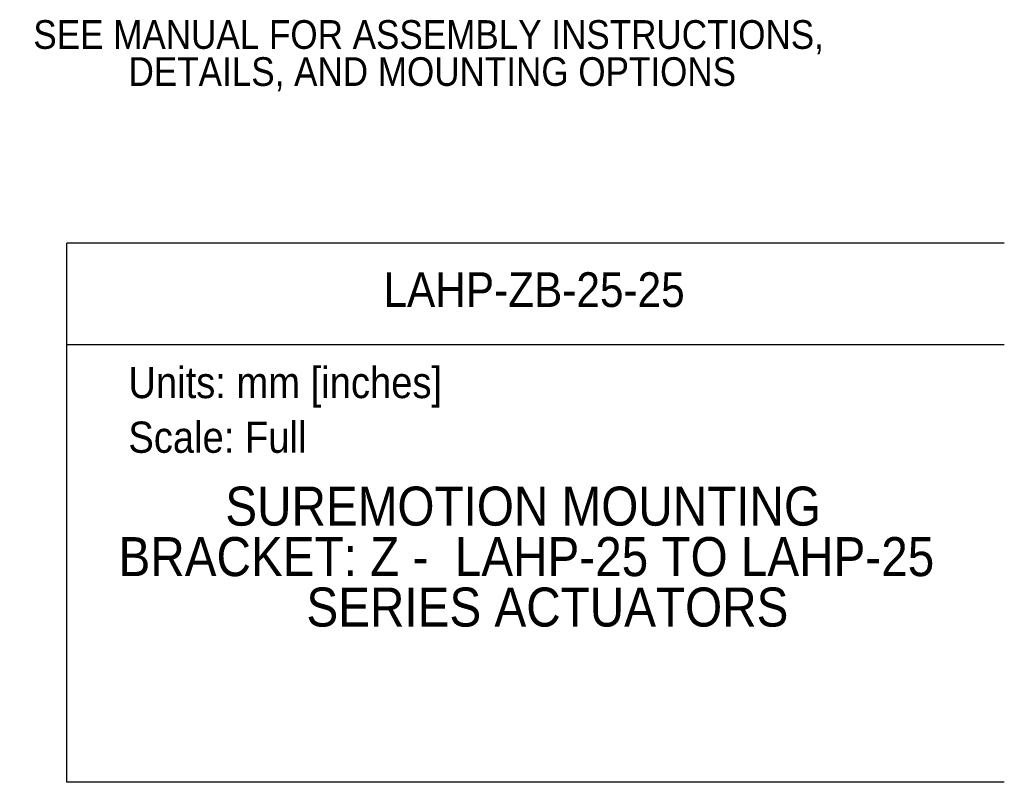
# Model space of a CAD drawing. Header units: millimetres. Extents: x 10 to 432, y 0 to 263.
# Tile 2 of 4: x 312 to 432, y 0 to 93. Entities that reach past the tile are written whole.
import ezdxf
from ezdxf.enums import TextEntityAlignment as Align

# ---------------------------------------------------------------- set-up
doc = ezdxf.new("R2010")
doc.units = ezdxf.units.MM
doc.linetypes.add('SLD-Solid', pattern=[0])
doc.layers.add('SLD-DEFPOINTS', color=7, linetype='Continuous', plot=False)
doc.layers.add('TEXT', color=140, linetype='SLD-Solid', lineweight=25)
doc.layers.get('SLD-DEFPOINTS').off()
doc.styles.add('SLDTEXTSTYLE0', font='GOTHIC.TTF', dxfattribs={"width": 0.913})

# ---------------------------------------------------------------- blocks, each defined once
blk = doc.blocks.new('SW_NOTE_0')
at = {"layer": 'TEXT', "color": 0, "insert": (0, 4.87), "char_height": 3.81, "attachment_point": 1, "style": 'SLDTEXTSTYLE0'}
blk.add_mtext('Units: mm [inches]', dxfattribs=at)
blk = doc.blocks.new('SW_NOTE_0_1')
at = {"layer": 'TEXT', "color": 0, "insert": (0, 4.87), "char_height": 3.81, "attachment_point": 1, "style": 'SLDTEXTSTYLE0'}
blk.add_mtext('Scale: Full', dxfattribs=at)
blk = doc.blocks.new('Block1')
at = {"color": 140, "linetype": 'SLD-Solid', "lineweight": 18}
blk.add_line((431.8, 0), (431.8, 65.76), dxfattribs=at)
at = {"layer": 'TEXT'}
for p, q in [((431.8, 65.76), (317.5, 65.76)), ((317.5, 0), (317.5, 65.76)), ((317.5, 53.39), (431.8, 53.39)), ((431.8, 0), (317.5, 0))]:
    blk.add_line(p, q, dxfattribs=at)
at = {"layer": 'TEXT', "color": 140}
for name, p in [('SW_NOTE_0', (324.99, 45.8)), ('SW_NOTE_0_1', (324.99, 39.13))]:
    blk.add_blockref(name, p, dxfattribs=at)
at = {"layer": 'TEXT', "color": 140, "style": 'SLDTEXTSTYLE0', "width": 0.913}
for tag, height, p in [('AUTOATTR0', 4.23, (356.09, 56.71)), ('AUTOATTR1_0', 4.76, (336.81, 29.88)), ('AUTOATTR1_1', 4.76, (323.79, 23.72)), ('AUTOATTR1_2', 4.76, (346.7, 17.57))]:
    blk.add_attdef(tag, text='', height=height, dxfattribs=at).set_placement(p, align=Align.BOTTOM_LEFT)
blk = doc.blocks.new('SW_NOTE_0_5')
at = {"layer": 'TEXT', "color": 0, "char_height": 3.5, "attachment_point": 2, "style": 'SLDTEXTSTYLE0'}
for s, insert in [('SEE MANUAL FOR ASSEMBLY INSTRUCTIONS,', (47.36, 4.47)), ('DETAILS, AND MOUNTING OPTIONS', (47.81, -0.05))]:
    blk.add_mtext(s, dxfattribs=dict(at, insert=insert))

msp = doc.modelspace()

# ---------------------------------------------------------------- block references
at = {"layer": 'SLD-DEFPOINTS'}
msp.add_blockref('Block1', (0, 0), dxfattribs=at).add_auto_attribs({'AUTOATTR0': 'LAHP-ZB-25-25', 'AUTOATTR1_0': 'SUREMOTION MOUNTING ', 'AUTOATTR1_1': 'BRACKET: Z -  LAHP-25 TO LAHP-25 ', 'AUTOATTR1_2': 'SERIES ACTUATORS'})
at = {"layer": 'TEXT'}
msp.add_blockref('SW_NOTE_0_5', (314.24, 88.49), dxfattribs=at)

doc.saveas('drawing.dxf')
